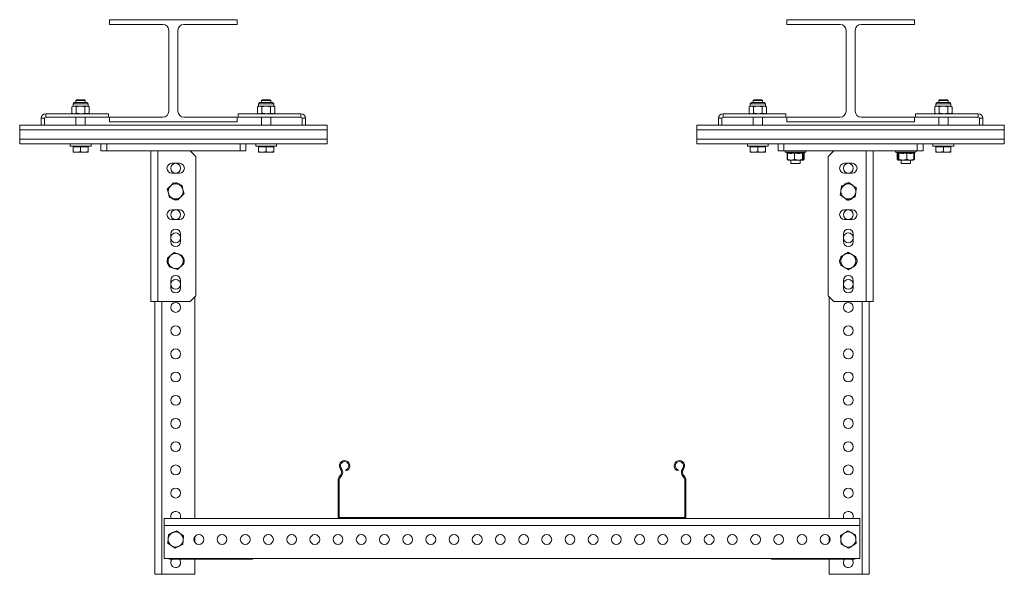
# Model space of a CAD drawing. Header units: millimetres. Extents: x -736 to 697, y -1539 to -44.
# Tile 6 of 7: x -736 to 113, y -522 to -44. Entities that reach past the tile are written whole.
import ezdxf

# ---------------------------------------------------------------- set-up
doc = ezdxf.new("R2010")
doc.units = ezdxf.units.MM

msp = doc.modelspace()

# ---------------------------------------------------------------- linework, layer by layer
at = {"color": 7, "linetype": 'Continuous', "lineweight": 15}
for p, q in [((-548.47, -43.65), (-658.47, -43.65)), ((-658.47, -43.65), (-658.47, -47.65)), ((-658.47, -47.65), (-612.47, -47.65)), ((-594.47, -47.65), (-548.47, -47.65)), ((-548.47, -47.65), (-548.47, -43.65)), ((-74.47, -43.65), (-74.47, -47.65)), ((35.53, -43.65), (-74.47, -43.65)), ((-74.47, -47.65), (-28.47, -47.65)), ((-10.47, -47.65), (35.53, -47.65)), ((35.53, -47.65), (35.53, -43.65)), ((-607.47, -52.65), (-607.47, -122.65)), ((-599.47, -122.65), (-599.47, -52.65)), ((-23.47, -52.65), (-23.47, -122.65)), ((-15.47, -122.65), (-15.47, -52.65)), ((-689.97, -118.21), (-690.97, -118.79)), ((-690.97, -124.06), (-690.97, -118.79)), ((-689.97, -116.17), (-689.97, -118.21)), ((-689.97, -118.21), (-689.1, -118.21)), ((-689.1, -118.21), (-683.47, -118.21)), ((-687.22, -118.79), (-689.1, -118.21)), ((-688.95, -115.15), (-677.99, -115.15)), ((-686.78, -112.65), (-687.47, -113.34)), ((-687.47, -113.34), (-687.47, -115.15)), ((-679.47, -113.34), (-687.47, -113.34)), ((-687.22, -124.06), (-687.22, -118.79)), ((-680.16, -112.65), (-686.78, -112.65)), ((-679.72, -118.79), (-683.47, -118.21)), ((-683.47, -118.21), (-677.84, -118.21)), ((-679.47, -113.34), (-680.16, -112.65)), ((-679.72, -124.06), (-679.72, -118.79)), ((-679.47, -115.15), (-679.47, -113.34)), ((-677.84, -118.21), (-676.97, -118.21)), ((-676.97, -118.21), (-676.97, -116.17)), ((-675.96, -118.79), (-676.97, -118.21)), ((-675.96, -124.06), (-675.96, -118.79)), ((-529.97, -118.21), (-530.97, -118.79)), ((-530.97, -124.06), (-530.97, -118.79)), ((-529.97, -116.17), (-529.97, -118.21)), ((-529.97, -118.21), (-529.1, -118.21)), ((-529.1, -118.21), (-523.47, -118.21)), ((-527.22, -118.79), (-529.1, -118.21)), ((-528.95, -115.15), (-517.99, -115.15)), ((-526.78, -112.65), (-527.47, -113.34)), ((-527.47, -113.34), (-527.47, -115.15)), ((-519.47, -113.34), (-527.47, -113.34)), ((-527.22, -124.06), (-527.22, -118.79)), ((-520.16, -112.65), (-526.78, -112.65)), ((-519.72, -118.79), (-523.47, -118.21)), ((-523.47, -118.21), (-517.84, -118.21)), ((-519.47, -113.34), (-520.16, -112.65)), ((-519.72, -124.06), (-519.72, -118.79)), ((-519.47, -115.15), (-519.47, -113.34)), ((-517.84, -118.21), (-516.97, -118.21)), ((-516.97, -118.21), (-516.97, -116.17)), ((-515.96, -118.79), (-516.97, -118.21)), ((-515.96, -124.06), (-515.96, -118.79)), ((-105.97, -118.21), (-106.97, -118.79)), ((-106.97, -124.06), (-106.97, -118.79)), ((-105.97, -116.17), (-105.97, -118.21)), ((-105.97, -118.21), (-105.1, -118.21)), ((-105.1, -118.21), (-99.47, -118.21)), ((-103.22, -118.79), (-105.1, -118.21)), ((-104.95, -115.15), (-93.99, -115.15)), ((-102.78, -112.65), (-103.47, -113.34)), ((-103.47, -113.34), (-103.47, -115.15)), ((-95.47, -113.34), (-103.47, -113.34)), ((-103.22, -124.06), (-103.22, -118.79)), ((-96.16, -112.65), (-102.78, -112.65)), ((-95.72, -118.79), (-99.47, -118.21)), ((-99.47, -118.21), (-93.84, -118.21)), ((-95.47, -113.34), (-96.16, -112.65)), ((-95.72, -124.06), (-95.72, -118.79)), ((-95.47, -115.15), (-95.47, -113.34)), ((-93.84, -118.21), (-92.97, -118.21)), ((-92.97, -118.21), (-92.97, -116.17)), ((-91.96, -118.79), (-92.97, -118.21)), ((-91.96, -124.06), (-91.96, -118.79)), ((54.03, -118.21), (53.03, -118.79)), ((53.03, -124.06), (53.03, -118.79)), ((54.03, -116.17), (54.03, -118.21)), ((54.03, -118.21), (54.9, -118.21)), ((54.9, -118.21), (60.53, -118.21)), ((56.78, -118.79), (54.9, -118.21)), ((55.05, -115.15), (66.01, -115.15)), ((57.22, -112.65), (56.53, -113.34)), ((56.53, -113.34), (56.53, -115.15)), ((64.53, -113.34), (56.53, -113.34)), ((56.78, -124.06), (56.78, -118.79)), ((63.84, -112.65), (57.22, -112.65)), ((64.28, -118.79), (60.53, -118.21)), ((60.53, -118.21), (66.16, -118.21)), ((64.53, -113.34), (63.84, -112.65)), ((64.28, -124.06), (64.28, -118.79)), ((64.53, -115.15), (64.53, -113.34)), ((66.16, -118.21), (67.03, -118.21)), ((67.03, -118.21), (67.03, -116.17)), ((68.04, -118.79), (67.03, -118.21)), ((68.04, -124.06), (68.04, -118.79)), ((-713.47, -124.65), (-659.47, -124.65)), ((-690.97, -124.06), (-689.97, -124.65)), ((-687.22, -124.06), (-689.1, -124.65)), ((-679.72, -124.06), (-683.47, -124.65)), ((-676.97, -124.65), (-675.96, -124.06)), ((-659.47, -127.65), (-659.47, -124.65)), ((-493.47, -124.65), (-547.47, -124.65)), ((-547.47, -127.65), (-547.47, -124.65)), ((-530.97, -124.06), (-529.97, -124.65)), ((-527.22, -124.06), (-529.1, -124.65)), ((-519.72, -124.06), (-523.47, -124.65)), ((-516.97, -124.65), (-515.96, -124.06)), ((-129.47, -124.65), (-75.47, -124.65)), ((-106.97, -124.06), (-105.97, -124.65)), ((-103.22, -124.06), (-105.1, -124.65)), ((-95.72, -124.06), (-99.47, -124.65)), ((-92.97, -124.65), (-91.96, -124.06)), ((-75.47, -127.65), (-75.47, -124.65)), ((36.53, -127.65), (36.53, -124.65)), ((90.53, -124.65), (36.53, -124.65)), ((53.03, -124.06), (54.03, -124.65)), ((56.78, -124.06), (54.9, -124.65)), ((64.28, -124.06), (60.53, -124.65)), ((67.03, -124.65), (68.04, -124.06)), ((-735.97, -138.65), (-735.97, -134.65)), ((-735.97, -134.65), (-717.47, -134.65)), ((-717.47, -134.65), (-717.47, -128.65)), ((-714.47, -134.65), (-717.47, -134.65)), ((-714.47, -134.65), (-714.47, -128.65)), ((-714.47, -134.65), (-492.47, -134.65)), ((-713.47, -127.65), (-659.47, -127.65)), ((-687.47, -127.65), (-687.47, -134.65)), ((-679.47, -134.65), (-679.47, -127.65)), ((-612.47, -127.65), (-658.47, -127.65)), ((-658.47, -127.65), (-658.47, -131.65)), ((-658.47, -131.65), (-548.47, -131.65)), ((-548.47, -127.65), (-594.47, -127.65)), ((-548.47, -131.65), (-548.47, -127.65)), ((-493.47, -127.65), (-547.47, -127.65)), ((-527.47, -127.65), (-527.47, -134.65)), ((-519.47, -134.65), (-519.47, -127.65)), ((-492.47, -134.65), (-492.47, -128.65)), ((-492.47, -134.65), (-489.47, -134.65)), ((-489.47, -134.65), (-489.47, -128.65)), ((-489.47, -134.65), (-470.97, -134.65)), ((-470.97, -138.65), (-470.97, -134.65)), ((-151.97, -138.65), (-151.97, -134.65)), ((-151.97, -134.65), (-133.47, -134.65)), ((-133.47, -134.65), (-133.47, -128.65)), ((-130.47, -134.65), (-133.47, -134.65)), ((-130.47, -134.65), (-130.47, -128.65)), ((-130.47, -134.65), (91.53, -134.65)), ((-129.47, -127.65), (-75.47, -127.65)), ((-103.47, -127.65), (-103.47, -134.65)), ((-95.47, -134.65), (-95.47, -127.65)), ((-28.47, -127.65), (-74.47, -127.65)), ((-74.47, -127.65), (-74.47, -131.65)), ((-74.47, -131.65), (35.53, -131.65)), ((35.53, -127.65), (-10.47, -127.65)), ((35.53, -131.65), (35.53, -127.65)), ((90.53, -127.65), (36.53, -127.65)), ((56.53, -127.65), (56.53, -134.65)), ((64.53, -134.65), (64.53, -127.65)), ((91.53, -134.65), (91.53, -128.65)), ((91.53, -134.65), (94.53, -134.65)), ((94.53, -134.65), (94.53, -128.65)), ((94.53, -134.65), (113.03, -134.65)), ((113.03, -138.65), (113.03, -134.65)), ((-735.97, -146.65), (-735.97, -138.65)), ((-470.97, -146.65), (-470.97, -138.65)), ((-151.97, -146.65), (-151.97, -138.65)), ((113.03, -146.65), (113.03, -138.65)), ((-735.97, -150.65), (-735.97, -146.65)), ((-735.97, -150.65), (-470.97, -150.65)), ((-692.47, -150.65), (-692.47, -152.65)), ((-674.47, -152.65), (-692.47, -152.65)), ((-689.97, -152.65), (-689.97, -153.25)), ((-676.97, -153.25), (-676.97, -152.65)), ((-674.47, -152.65), (-674.47, -150.65)), ((-665.97, -156.65), (-665.97, -150.65)), ((-660.97, -150.65), (-660.97, -156.65)), ((-545.97, -156.65), (-545.97, -150.65)), ((-540.97, -150.65), (-540.97, -156.65)), ((-532.47, -150.65), (-532.47, -152.65)), ((-514.47, -152.65), (-532.47, -152.65)), ((-529.97, -152.65), (-529.97, -153.25)), ((-516.97, -153.25), (-516.97, -152.65)), ((-514.47, -152.65), (-514.47, -150.65)), ((-470.97, -150.65), (-470.97, -146.65)), ((-151.97, -150.65), (-151.97, -146.65)), ((-151.97, -150.65), (113.03, -150.65)), ((-108.47, -150.65), (-108.47, -152.65)), ((-90.47, -152.65), (-108.47, -152.65)), ((-105.97, -152.65), (-105.97, -153.25)), ((-92.97, -153.25), (-92.97, -152.65)), ((-90.47, -152.65), (-90.47, -150.65)), ((-81.97, -156.65), (-81.97, -150.65)), ((-76.97, -150.65), (-76.97, -156.65)), ((38.03, -156.65), (38.03, -150.65)), ((43.03, -150.65), (43.03, -156.65)), ((51.53, -150.65), (51.53, -152.65)), ((69.53, -152.65), (51.53, -152.65)), ((54.03, -152.65), (54.03, -153.25)), ((67.03, -153.25), (67.03, -152.65)), ((69.53, -152.65), (69.53, -150.65)), ((113.03, -150.65), (113.03, -146.65)), ((-689.97, -153.25), (-689.97, -157.36)), ((-689.97, -153.25), (-686.72, -153.25)), ((-689.97, -157.95), (-686.72, -157.95)), ((-686.72, -153.25), (-683.47, -153.25)), ((-683.47, -157.36), (-686.72, -157.95)), ((-686.72, -157.95), (-680.22, -157.95)), ((-683.47, -153.25), (-683.47, -157.36)), ((-683.47, -153.25), (-680.22, -153.25)), ((-680.22, -153.25), (-676.97, -153.25)), ((-676.97, -157.36), (-680.22, -157.95)), ((-680.22, -157.95), (-676.97, -157.95)), ((-676.97, -153.25), (-676.97, -157.36)), ((-660.97, -156.65), (-665.97, -156.65)), ((-660.97, -156.65), (-545.97, -156.65)), ((-622.97, -156.65), (-622.97, -286.65)), ((-583.97, -161.65), (-588.97, -156.65)), ((-540.97, -156.65), (-545.97, -156.65)), ((-529.97, -153.25), (-529.97, -157.36)), ((-529.97, -153.25), (-526.72, -153.25)), ((-529.97, -157.95), (-526.72, -157.95)), ((-526.72, -153.25), (-523.47, -153.25)), ((-523.47, -157.36), (-526.72, -157.95)), ((-526.72, -157.95), (-520.22, -157.95)), ((-523.47, -153.25), (-523.47, -157.36)), ((-523.47, -153.25), (-520.22, -153.25)), ((-520.22, -153.25), (-516.97, -153.25)), ((-516.97, -157.36), (-520.22, -157.95)), ((-520.22, -157.95), (-516.97, -157.95)), ((-516.97, -153.25), (-516.97, -157.36)), ((-105.97, -153.25), (-105.97, -157.36)), ((-105.97, -153.25), (-102.72, -153.25)), ((-105.97, -157.95), (-102.72, -157.95)), ((-102.72, -153.25), (-99.47, -153.25)), ((-99.47, -157.36), (-102.72, -157.95)), ((-102.72, -157.95), (-96.22, -157.95)), ((-99.47, -153.25), (-99.47, -157.36)), ((-99.47, -153.25), (-96.22, -153.25)), ((-96.22, -153.25), (-92.97, -153.25)), ((-92.97, -157.36), (-96.22, -157.95)), ((-96.22, -157.95), (-92.97, -157.95)), ((-92.97, -153.25), (-92.97, -157.36)), ((-76.97, -156.65), (-81.97, -156.65)), ((-76.97, -156.65), (38.03, -156.65)), ((-75.51, -157.85), (-73.89, -158.44)), ((-74.34, -158.58), (-74.34, -163.85)), ((-73.86, -158.58), (-73.86, -163.85)), ((-67.84, -158.58), (-67.84, -163.85)), ((-60.95, -158.58), (-60.95, -163.85)), ((-60.1, -158.46), (-58.43, -157.85)), ((-60.08, -158.58), (-60.05, -158.44)), ((-60.08, -158.58), (-60.08, -163.85)), ((-59.6, -158.58), (-59.6, -163.85)), ((-33.97, -156.65), (-38.97, -161.65)), ((0.03, -156.65), (0.03, -286.65)), ((19.49, -157.85), (21.13, -158.44)), ((20.53, -158.58), (20.53, -163.85)), ((21.1, -158.43), (21.13, -158.58)), ((21.13, -158.58), (21.13, -163.85)), ((22.03, -158.58), (22.03, -163.85)), ((28.93, -158.58), (28.93, -163.85)), ((34.93, -158.44), (36.57, -157.85)), ((34.93, -158.58), (34.93, -163.85)), ((35.54, -158.58), (35.54, -163.85)), ((43.03, -156.65), (38.03, -156.65)), ((54.03, -153.25), (54.03, -157.36)), ((54.03, -153.25), (57.28, -153.25)), ((54.03, -157.95), (57.28, -157.95)), ((57.28, -153.25), (60.53, -153.25)), ((60.53, -157.36), (57.28, -157.95)), ((57.28, -157.95), (63.78, -157.95)), ((60.53, -153.25), (60.53, -157.36)), ((60.53, -153.25), (63.78, -153.25)), ((63.78, -153.25), (67.03, -153.25)), ((67.03, -157.36), (63.78, -157.95)), ((63.78, -157.95), (67.03, -157.95)), ((67.03, -153.25), (67.03, -157.36)), ((-604.72, -167.4), (-598.22, -167.4)), ((-583.97, -161.65), (-583.97, -281.65)), ((-74.34, -163.85), (-73.77, -164.13)), ((-73.89, -164.31), (-73.47, -164.65)), ((-70.85, -164.65), (-73.47, -164.65)), ((-70.97, -164.65), (-70.97, -167.65)), ((-70.97, -167.65), (-70.64, -167.65)), ((-64.4, -164.65), (-70.85, -164.65)), ((-70.64, -167.65), (-62.97, -167.65)), ((-64.4, -164.65), (-60.51, -164.65)), ((-62.97, -167.65), (-62.97, -164.65)), ((-60.47, -164.65), (-60.05, -164.31)), ((-38.97, -161.65), (-38.97, -281.65)), ((-18.22, -167.4), (-24.72, -167.4)), ((20.53, -163.85), (21.53, -164.65)), ((20.53, -163.85), (21.32, -164.36)), ((21.58, -164.65), (25.48, -164.65)), ((24.03, -164.65), (24.03, -167.65)), ((24.03, -167.65), (24.83, -167.65)), ((24.83, -167.65), (32.03, -167.65)), ((31.93, -164.65), (25.48, -164.65)), ((31.93, -164.65), (34.53, -164.65)), ((32.03, -167.65), (32.03, -164.65)), ((34.53, -164.65), (35.54, -163.85)), ((-598.22, -175.9), (-604.72, -175.9)), ((-24.72, -175.9), (-18.22, -175.9)), ((-596.11, -186.39), (-599.73, -185.38)), ((-14.53, -188.78), (-17.51, -186.49)), ((-608.7, -189.64), (-607.76, -193.27)), ((-594.24, -193.65), (-595.18, -190.02)), ((-28.41, -194.51), (-25.43, -196.8)), ((-27.42, -187.07), (-27.91, -190.79)), ((-15.52, -196.22), (-15.02, -192.5)), ((-606.82, -196.9), (-603.21, -197.91)), ((-604.72, -207.4), (-598.22, -207.4)), ((-18.22, -207.4), (-24.72, -207.4)), ((-598.22, -215.9), (-604.72, -215.9)), ((-24.72, -215.9), (-18.22, -215.9)), ((-605.72, -234.9), (-605.72, -228.4)), ((-597.22, -228.4), (-597.22, -234.9)), ((-25.72, -228.4), (-25.72, -234.9)), ((-17.22, -234.9), (-17.22, -228.4)), ((-595.78, -246.75), (-599.32, -245.51)), ((-15.07, -247.72), (-18.37, -245.93)), ((-608.55, -249.16), (-607.86, -252.85)), ((-594.39, -254.13), (-595.08, -250.44)), ((-28.07, -248.07), (-27.97, -251.82)), ((-14.87, -255.22), (-14.97, -251.47)), ((-607.16, -256.54), (-603.62, -257.78)), ((-27.86, -255.57), (-24.56, -257.36)), ((-605.72, -274.9), (-605.72, -268.4)), ((-597.22, -268.4), (-597.22, -274.9)), ((-25.72, -268.4), (-25.72, -274.9)), ((-17.22, -274.9), (-17.22, -268.4)), ((-622.97, -286.65), (-616.97, -286.65)), ((-619.47, -286.65), (-619.47, -521.65)), ((-616.97, -286.65), (-588.97, -286.65)), ((-588.97, -286.65), (-583.97, -281.65)), ((-584.97, -282.65), (-584.97, -473.65)), ((-38.97, -281.65), (-33.97, -286.65)), ((-37.97, -282.65), (-37.97, -473.65)), ((-33.97, -286.65), (-5.97, -286.65)), ((-5.97, -286.65), (0.03, -286.65)), ((-3.47, -286.65), (-3.47, -521.65)), ((-454.62, -432.59), (-454.85, -431.72)), ((-168.09, -431.72), (-168.32, -432.59)), ((-461.47, -440.91), (-461.47, -471.75)), ((-460.57, -440.91), (-460.57, -471.75)), ((-459.47, -436.41), (-459.82, -436.77)), ((-458.82, -437.03), (-459.17, -437.39)), ((-163.77, -437.39), (-164.12, -437.03)), ((-163.12, -436.77), (-163.46, -436.41)), ((-162.37, -471.75), (-162.37, -440.91)), ((-161.47, -471.75), (-161.47, -440.91)), ((-611.47, -473.65), (-459.57, -473.65)), ((-611.47, -479.65), (-611.47, -473.65)), ((-459.57, -472.75), (-163.37, -472.75)), ((-459.57, -473.65), (-163.37, -473.65)), ((-163.37, -473.65), (-11.47, -473.65)), ((-11.47, -479.65), (-11.47, -473.65)), ((-611.47, -508.15), (-611.47, -479.65)), ((-11.47, -508.15), (-11.47, -479.65)), ((-607.58, -487.28), (-607.94, -491.02)), ((-594.64, -488.54), (-597.69, -486.36)), ((-595.36, -496.01), (-595, -492.27)), ((-584.97, -489.23), (-584.97, -494.06)), ((-37.97, -489.23), (-37.97, -494.06)), ((-28.19, -488.31), (-27.96, -492.05)), ((-15.22, -487.49), (-18.58, -485.82)), ((-14.75, -494.98), (-14.98, -491.24)), ((-608.3, -494.75), (-605.25, -496.93)), ((-27.72, -495.8), (-24.36, -497.47)), ((-611.47, -508.15), (-11.47, -508.15)), ((-605.47, -508.65), (-536.47, -508.65)), ((-584.97, -508.65), (-584.97, -521.65)), ((-17.47, -508.65), (-86.47, -508.65)), ((-37.97, -508.65), (-37.97, -521.65)), ((-619.47, -521.65), (-613.47, -521.65)), ((-613.47, -521.65), (-584.97, -521.65)), ((-37.97, -521.65), (-9.47, -521.65)), ((-9.47, -521.65), (-3.47, -521.65))]:
    msp.add_line(p, q, dxfattribs=at)
at = {"color": 7, "linetype": 'Continuous', "lineweight": 0}
for p, q in [((-689.97, -116.17), (-676.97, -116.17)), ((-529.97, -116.17), (-516.97, -116.17)), ((-105.97, -116.17), (-92.97, -116.17)), ((54.03, -116.17), (67.03, -116.17)), ((-713.47, -124.65), (-713.47, -127.65)), ((-493.47, -127.65), (-493.47, -124.65)), ((-129.47, -124.65), (-129.47, -127.65)), ((90.53, -127.65), (90.53, -124.65)), ((-714.47, -128.65), (-717.47, -128.65)), ((-489.47, -128.65), (-492.47, -128.65)), ((-130.47, -128.65), (-133.47, -128.65)), ((94.53, -128.65), (91.53, -128.65)), ((-735.97, -138.65), (-470.97, -138.65)), ((-151.97, -138.65), (113.03, -138.65)), ((-735.97, -146.65), (-470.97, -146.65)), ((-151.97, -146.65), (113.03, -146.65)), ((-616.97, -156.65), (-616.97, -286.65)), ((-63.59, -157.85), (-75.51, -157.85)), ((-73.86, -158.65), (-74.34, -158.58)), ((-73.91, -158.39), (-74.22, -158.08)), ((-58.43, -157.85), (-63.59, -157.85)), ((-59.6, -158.58), (-60.08, -158.72)), ((-5.97, -156.65), (-5.97, -286.65)), ((33.16, -157.85), (19.49, -157.85)), ((21.13, -158.69), (20.53, -158.58)), ((36.57, -157.85), (33.16, -157.85)), ((35.54, -158.58), (34.93, -158.69)), ((-613.47, -286.65), (-613.47, -521.65)), ((-9.47, -286.65), (-9.47, -521.65)), ((-459.3, -431.1), (-458.6, -430.53)), ((-163.64, -431.1), (-164.33, -430.53)), ((-460.57, -440.91), (-461.47, -440.91)), ((-459.82, -436.77), (-459.17, -437.39)), ((-458.82, -437.03), (-459.47, -436.41)), ((-163.46, -436.41), (-164.12, -437.03)), ((-163.77, -437.39), (-163.12, -436.77)), ((-161.47, -440.91), (-162.37, -440.91)), ((-461.47, -471.75), (-460.57, -471.75)), ((-459.57, -472.75), (-459.57, -473.65)), ((-163.37, -473.65), (-163.37, -472.75)), ((-162.37, -471.75), (-161.47, -471.75)), ((-611.47, -479.65), (-11.47, -479.65)), ((-605.47, -508.15), (-605.47, -508.65)), ((-536.47, -508.65), (-536.47, -508.15)), ((-86.47, -508.15), (-86.47, -508.65)), ((-17.47, -508.65), (-17.47, -508.15))]:
    msp.add_line(p, q, dxfattribs=at)
at = {"color": 7, "linetype": 'Continuous', "lineweight": 15, "flags": 128}
for points in [[(-597.72, -473.65), (-597.41, -472.9), (-597.22, -471.65)], [(-25.22, -473.65), (-25.53, -472.9), (-25.72, -471.65)]]:
    msp.add_lwpolyline(points, dxfattribs=at)
at = {"color": 7, "linetype": 'Continuous', "lineweight": 15}
for centre in [(-601.47, -171.65), (-21.47, -171.65), (-601.47, -211.65), (-21.47, -211.65), (-601.47, -231.65), (-21.47, -231.65), (-601.47, -271.65), (-21.47, -271.65), (-601.47, -291.65), (-21.47, -291.65), (-601.47, -311.65), (-21.47, -311.65), (-601.47, -331.65), (-21.47, -331.65), (-601.47, -351.65), (-21.47, -351.65), (-601.47, -371.65), (-21.47, -371.65), (-601.47, -391.65), (-21.47, -391.65), (-601.47, -411.65), (-21.47, -411.65), (-601.47, -431.65), (-21.47, -431.65), (-601.47, -451.65), (-21.47, -451.65), (-581.47, -491.65), (-561.47, -491.65), (-541.47, -491.65), (-521.47, -491.65), (-501.47, -491.65), (-481.47, -491.65), (-461.47, -491.65), (-441.47, -491.65), (-421.47, -491.65), (-401.47, -491.65), (-381.47, -491.65), (-361.47, -491.65), (-341.47, -491.65), (-321.47, -491.65), (-301.47, -491.65), (-281.47, -491.65), (-261.47, -491.65), (-241.47, -491.65), (-221.47, -491.65), (-201.47, -491.65), (-181.47, -491.65), (-161.47, -491.65), (-141.47, -491.65), (-121.47, -491.65), (-101.47, -491.65), (-81.47, -491.65), (-61.47, -491.65), (-41.47, -491.65)]:
    msp.add_circle(centre, 4.25, dxfattribs=at)
for centre, radius, start, end in [((-612.47, -52.65), 5, 0, 90), ((-594.47, -52.65), 5, 90, 180), ((-28.47, -52.65), 5, 0, 90), ((-10.47, -52.65), 5, 90, 180), ((-688.95, -116.17), 1.02, 90, 180), ((-677.99, -116.17), 1.02, 0, 90), ((-528.95, -116.17), 1.02, 90, 180), ((-517.99, -116.17), 1.02, 0, 90), ((-104.95, -116.17), 1.02, 90, 180), ((-93.99, -116.17), 1.02, 0, 90), ((55.05, -116.17), 1.02, 90, 180), ((66.01, -116.17), 1.02, 0, 90), ((-713.47, -128.65), 4, 90, 180), ((-612.47, -122.65), 5, 270, 0), ((-594.47, -122.65), 5, 180, 270), ((-493.47, -128.65), 4, 0, 90), ((-129.47, -128.65), 4, 90, 180), ((-28.47, -122.65), 5, 270, 0), ((-10.47, -122.65), 5, 180, 270), ((90.53, -128.65), 4, 0, 90), ((-713.47, -128.65), 1, 90, 180), ((-493.47, -128.65), 1, 0, 90), ((-129.47, -128.65), 1, 90, 180), ((90.53, -128.65), 1, 0, 90), ((-75.3, -157.26), 0.619, 90, 250), ((-58.64, -157.26), 0.619, 290, 90), ((19.7, -157.26), 0.619, 90, 250), ((36.36, -157.26), 0.619, 290, 90), ((-604.72, -171.65), 4.25, 90, 270), ((-598.22, -171.65), 4.25, 270, 90), ((-24.72, -171.65), 4.25, 90, 270), ((-18.22, -171.65), 4.25, 270, 90), ((-601.47, -191.65), 6.5, 74.487, 134.487), ((-601.47, -188.4), 4.25, 37.80399, 111.88962), ((-601.47, -191.65), 6.5, 14.487, 74.487), ((-21.47, -191.65), 6.5, 112.44828, 172.44828), ((-21.47, -188.4), 4.25, 79.53118, 145.59253), ((-21.47, -191.65), 6.5, 52.44828, 112.44828), ((-21.47, -191.65), 6.5, 352.44828, 52.44828), ((-601.47, -191.65), 6.5, 134.487, 194.487), ((-601.47, -191.65), 6.5, 194.487, 254.487), ((-601.47, -191.65), 6.5, 314.487, 14.487), ((-21.47, -191.65), 6.5, 172.44828, 232.44828), ((-21.47, -191.65), 6.5, 292.44828, 352.44828), ((-601.47, -194.9), 4.25, 217.80399, 291.88962), ((-601.47, -191.65), 6.5, 254.487, 314.487), ((-21.47, -191.65), 6.5, 232.44828, 292.44828), ((-21.47, -194.9), 4.25, 259.53118, 325.59253), ((-604.72, -211.65), 4.25, 90, 270), ((-598.22, -211.65), 4.25, 270, 90), ((-24.72, -211.65), 4.25, 90, 270), ((-18.22, -211.65), 4.25, 270, 90), ((-601.47, -228.4), 4.25, 0, 180), ((-21.47, -228.4), 4.25, 0, 180), ((-601.47, -234.9), 4.25, 180, 0), ((-21.47, -234.9), 4.25, 180, 0), ((-601.47, -251.65), 6.5, 70.69409, 130.69409), ((-601.47, -251.65), 6.5, 10.69409, 70.69409), ((-21.47, -251.65), 6.5, 121.57118, 181.57118), ((-21.47, -251.65), 6.5, 61.57118, 121.57118), ((-21.47, -251.65), 6.5, 1.57118, 61.57118), ((-604.72, -251.65), 4.25, 152.34716, 228.74126), ((-601.47, -251.65), 6.5, 130.69409, 190.69409), ((-601.47, -251.65), 6.5, 190.69409, 250.69409), ((-601.47, -251.65), 6.5, 310.69409, 10.69409), ((-598.22, -251.65), 4.25, 332.34716, 48.74126), ((-24.72, -251.65), 4.25, 142.69512, 220.39665), ((-21.47, -251.65), 6.5, 181.57118, 241.57118), ((-21.47, -251.65), 6.5, 301.57118, 1.57118), ((-18.22, -251.65), 4.25, 322.69512, 40.39665), ((-601.47, -251.65), 6.5, 250.69409, 310.69409), ((-21.47, -251.65), 6.5, 241.57118, 301.57118), ((-601.47, -268.4), 4.25, 0, 180), ((-21.47, -268.4), 4.25, 0, 180), ((-601.47, -274.9), 4.25, 180, 0), ((-21.47, -274.9), 4.25, 180, 0), ((-455.79, -428.2), 4.55, 285, 219.68246), ((-167.14, -428.2), 4.55, 320.31754, 255), ((-462.37, -433.65), 4, 316.4642, 39.68246), ((-455.79, -428.2), 3.65, 285, 219.68246), ((-462.37, -433.65), 4.9, 316.4642, 39.68246), ((-167.14, -428.2), 3.65, 320.31754, 255), ((-160.56, -433.65), 4.9, 140.31754, 223.5358), ((-160.56, -433.65), 4, 140.31754, 223.5358), ((-455.47, -440.91), 6, 136.4642, 180), ((-455.47, -440.91), 5.1, 136.4642, 180), ((-167.47, -440.91), 5.1, 0, 43.5358), ((-167.47, -440.91), 6, 0, 43.5358), ((-601.47, -471.65), 4.25, 0, 208.07249), ((-459.57, -471.75), 1.9, 180, 270), ((-459.57, -471.75), 1, 180, 270), ((-163.37, -471.75), 1, 270, 0), ((-163.37, -471.75), 1.9, 270, 0), ((-21.47, -471.65), 4.25, 331.92751, 180), ((-601.47, -491.65), 6.5, 174.45581, 234.45581), ((-601.47, -491.65), 6.5, 114.45581, 174.45581), ((-601.47, -491.65), 6.5, 54.45581, 114.45581), ((-601.47, -491.65), 6.5, 294.45581, 354.45581), ((-601.47, -491.65), 6.5, 354.45581, 54.45581), ((-21.47, -491.65), 6.5, 123.57871, 183.57871), ((-21.47, -491.65), 6.5, 183.57871, 243.57871), ((-21.47, -491.65), 6.5, 63.57871, 123.57871), ((-21.47, -491.65), 6.5, 3.57871, 63.57871), ((-21.47, -491.65), 6.5, 303.57871, 3.57871), ((-601.47, -491.65), 6.5, 234.45581, 294.45581), ((-21.47, -491.65), 6.5, 243.57871, 303.57871), ((-605.47, -502.65), 6, 246.44354, 270), ((-601.47, -511.65), 4.25, 135.09913, 0), ((-601.47, -511.65), 4.25, 0, 44.90087), ((-536.47, -502.65), 6, 270, 293.55646), ((-86.47, -502.65), 6, 246.44354, 270), ((-21.47, -511.65), 4.25, 135.09913, 180), ((-21.47, -511.65), 4.25, 180, 44.90087), ((-17.47, -502.65), 6, 270, 293.55646)]:
    msp.add_arc(centre, radius, start, end, dxfattribs=at)
for points, knots in [([(-689.1, -118.21), (-689.14, -118.21), (-689.78, -118.21), (-690.4, -118.51), (-690.97, -118.79)], [0, 0, 0, 0, 0.070215, 1, 1, 1, 1]), ([(-683.47, -118.21), (-683.56, -118.21), (-684.82, -118.21), (-686.07, -118.51), (-687.22, -118.79)], [0, 0, 0, 0, 0.0702148, 1, 1, 1, 1]), ([(-677.84, -118.21), (-678.01, -118.21), (-678.65, -118.25), (-679.26, -118.56), (-679.72, -118.79)], [0, 0, 0, 0, 0.268634, 1, 1, 1, 1]), ([(-675.96, -118.79), (-676.12, -118.7), (-676.73, -118.36), (-677.37, -118.27), (-677.84, -118.21)], [0, 0, 0, 0, 0.2575513, 1, 1, 1, 1]), ([(-529.1, -118.21), (-529.14, -118.21), (-529.78, -118.21), (-530.4, -118.51), (-530.97, -118.79)], [0, 0, 0, 0, 0.070215, 1, 1, 1, 1]), ([(-523.47, -118.21), (-523.56, -118.21), (-524.82, -118.21), (-526.07, -118.51), (-527.22, -118.79)], [0, 0, 0, 0, 0.0702148, 1, 1, 1, 1]), ([(-517.84, -118.21), (-518.01, -118.21), (-518.65, -118.25), (-519.26, -118.56), (-519.72, -118.79)], [0, 0, 0, 0, 0.268634, 1, 1, 1, 1]), ([(-515.96, -118.79), (-516.12, -118.7), (-516.73, -118.36), (-517.37, -118.27), (-517.84, -118.21)], [0, 0, 0, 0, 0.2575513, 1, 1, 1, 1]), ([(-105.1, -118.21), (-105.14, -118.21), (-105.78, -118.21), (-106.4, -118.51), (-106.97, -118.79)], [0, 0, 0, 0, 0.070215, 1, 1, 1, 1]), ([(-99.47, -118.21), (-99.56, -118.21), (-100.82, -118.21), (-102.07, -118.51), (-103.22, -118.79)], [0, 0, 0, 0, 0.0702148, 1, 1, 1, 1]), ([(-93.84, -118.21), (-94.01, -118.21), (-94.65, -118.25), (-95.26, -118.56), (-95.72, -118.79)], [0, 0, 0, 0, 0.268634, 1, 1, 1, 1]), ([(-91.96, -118.79), (-92.12, -118.7), (-92.73, -118.36), (-93.37, -118.27), (-93.84, -118.21)], [0, 0, 0, 0, 0.257551, 1, 1, 1, 1]), ([(54.9, -118.21), (54.86, -118.21), (54.22, -118.21), (53.6, -118.51), (53.03, -118.79)], [0, 0, 0, 0, 0.070215, 1, 1, 1, 1]), ([(60.53, -118.21), (60.44, -118.21), (59.18, -118.21), (57.93, -118.51), (56.78, -118.79)], [0, 0, 0, 0, 0.070215, 1, 1, 1, 1]), ([(66.16, -118.21), (65.99, -118.21), (65.35, -118.25), (64.74, -118.56), (64.28, -118.79)], [0, 0, 0, 0, 0.268634, 1, 1, 1, 1]), ([(68.04, -118.79), (67.88, -118.7), (67.27, -118.36), (66.63, -118.27), (66.16, -118.21)], [0, 0, 0, 0, 0.257551, 1, 1, 1, 1]), ([(-689.1, -124.65), (-689.14, -124.64), (-689.78, -124.64), (-690.4, -124.34), (-690.97, -124.06)], [0, 0, 0, 0, 0.070215, 1, 1, 1, 1]), ([(-683.47, -124.65), (-683.56, -124.64), (-684.82, -124.64), (-686.07, -124.34), (-687.22, -124.06)], [0, 0, 0, 0, 0.0702148, 1, 1, 1, 1]), ([(-677.84, -124.65), (-678.01, -124.64), (-678.65, -124.6), (-679.26, -124.29), (-679.72, -124.06)], [0, 0, 0, 0, 0.2686336, 1, 1, 1, 1]), ([(-675.96, -124.06), (-676.12, -124.15), (-676.73, -124.49), (-677.37, -124.58), (-677.84, -124.65)], [0, 0, 0, 0, 0.257551, 1, 1, 1, 1]), ([(-529.1, -124.65), (-529.14, -124.64), (-529.78, -124.64), (-530.4, -124.34), (-530.97, -124.06)], [0, 0, 0, 0, 0.070215, 1, 1, 1, 1]), ([(-523.47, -124.65), (-523.56, -124.64), (-524.82, -124.64), (-526.07, -124.34), (-527.22, -124.06)], [0, 0, 0, 0, 0.0702148, 1, 1, 1, 1]), ([(-517.84, -124.65), (-518.01, -124.64), (-518.65, -124.6), (-519.26, -124.29), (-519.72, -124.06)], [0, 0, 0, 0, 0.2686336, 1, 1, 1, 1]), ([(-515.96, -124.06), (-516.12, -124.15), (-516.73, -124.49), (-517.37, -124.58), (-517.84, -124.65)], [0, 0, 0, 0, 0.2575513, 1, 1, 1, 1]), ([(-105.1, -124.65), (-105.14, -124.64), (-105.78, -124.64), (-106.4, -124.34), (-106.97, -124.06)], [0, 0, 0, 0, 0.070215, 1, 1, 1, 1]), ([(-99.47, -124.65), (-99.56, -124.64), (-100.82, -124.64), (-102.07, -124.34), (-103.22, -124.06)], [0, 0, 0, 0, 0.0702148, 1, 1, 1, 1]), ([(-93.84, -124.65), (-94.01, -124.64), (-94.65, -124.6), (-95.26, -124.29), (-95.72, -124.06)], [0, 0, 0, 0, 0.268634, 1, 1, 1, 1]), ([(-91.96, -124.06), (-92.12, -124.15), (-92.73, -124.49), (-93.37, -124.58), (-93.84, -124.65)], [0, 0, 0, 0, 0.257551, 1, 1, 1, 1]), ([(54.9, -124.65), (54.86, -124.64), (54.22, -124.64), (53.6, -124.34), (53.03, -124.06)], [0, 0, 0, 0, 0.070215, 1, 1, 1, 1]), ([(60.53, -124.65), (60.44, -124.64), (59.18, -124.64), (57.93, -124.34), (56.78, -124.06)], [0, 0, 0, 0, 0.070215, 1, 1, 1, 1]), ([(66.16, -124.65), (65.99, -124.64), (65.35, -124.6), (64.74, -124.29), (64.28, -124.06)], [0, 0, 0, 0, 0.2686336, 1, 1, 1, 1]), ([(68.04, -124.06), (67.88, -124.15), (67.27, -124.49), (66.63, -124.58), (66.16, -124.65)], [0, 0, 0, 0, 0.257551, 1, 1, 1, 1]), ([(-686.72, -157.95), (-686.8, -157.94), (-687.89, -157.94), (-688.97, -157.64), (-689.97, -157.36)], [0, 0, 0, 0, 0.0702148, 1, 1, 1, 1]), ([(-689.97, -157.36), (-689.97, -157.44), (-689.97, -157.78), (-689.97, -157.87), (-689.97, -157.95)], [0, 0, 0, 0, 0.223713, 1, 1, 1, 1]), ([(-680.22, -157.95), (-680.3, -157.94), (-681.39, -157.94), (-682.47, -157.64), (-683.47, -157.36)], [0, 0, 0, 0, 0.070215, 1, 1, 1, 1]), ([(-676.97, -157.95), (-676.97, -157.87), (-676.97, -157.78), (-676.97, -157.44), (-676.97, -157.36)], [0, 0, 0, 0, 0.776287, 1, 1, 1, 1]), ([(-526.72, -157.95), (-526.8, -157.94), (-527.89, -157.94), (-528.97, -157.64), (-529.97, -157.36)], [0, 0, 0, 0, 0.070215, 1, 1, 1, 1]), ([(-529.97, -157.36), (-529.97, -157.44), (-529.97, -157.78), (-529.97, -157.87), (-529.97, -157.95)], [0, 0, 0, 0, 0.223713, 1, 1, 1, 1]), ([(-520.22, -157.95), (-520.3, -157.94), (-521.39, -157.94), (-522.47, -157.64), (-523.47, -157.36)], [0, 0, 0, 0, 0.070215, 1, 1, 1, 1]), ([(-516.97, -157.95), (-516.97, -157.87), (-516.97, -157.78), (-516.97, -157.44), (-516.97, -157.36)], [0, 0, 0, 0, 0.776287, 1, 1, 1, 1]), ([(-102.72, -157.95), (-102.8, -157.94), (-103.89, -157.94), (-104.97, -157.64), (-105.97, -157.36)], [0, 0, 0, 0, 0.070215, 1, 1, 1, 1]), ([(-105.97, -157.36), (-105.97, -157.44), (-105.97, -157.78), (-105.97, -157.87), (-105.97, -157.95)], [0, 0, 0, 0, 0.223713, 1, 1, 1, 1]), ([(-96.22, -157.95), (-96.3, -157.94), (-97.39, -157.94), (-98.47, -157.64), (-99.47, -157.36)], [0, 0, 0, 0, 0.070215, 1, 1, 1, 1]), ([(-92.97, -157.95), (-92.97, -157.87), (-92.97, -157.78), (-92.97, -157.44), (-92.97, -157.36)], [0, 0, 0, 0, 0.776287, 1, 1, 1, 1]), ([(-74.53, -158.2), (-74.5, -158.23), (-74.43, -158.29), (-74.36, -158.42), (-74.35, -158.53), (-74.34, -158.58)], [0, 0, 0, 0, 0.274198, 0.636353, 1, 1, 1, 1]), ([(-74.22, -158.08), (-74.22, -158.08), (-74.17, -158.1), (-74.07, -158.16), (-73.96, -158.28), (-73.88, -158.42), (-73.87, -158.53), (-73.86, -158.58)], [0, 0, 0, 0, 0.006853, 0.267585, 0.528633, 0.763832, 1, 1, 1, 1]), ([(-67.84, -158.58), (-67.84, -158.53), (-67.84, -158.42), (-67.85, -158.28), (-67.87, -158.16), (-67.88, -158.1), (-67.89, -158.08), (-67.89, -158.08)], [0, 0, 0, 0, 0.236168, 0.471367, 0.732415, 0.993147, 1, 1, 1, 1]), ([(-60.95, -158.58), (-60.95, -158.53), (-60.94, -158.42), (-60.87, -158.28), (-60.77, -158.16), (-60.68, -158.1), (-60.64, -158.08), (-60.64, -158.08)], [0, 0, 0, 0, 0.236168, 0.471367, 0.732415, 0.993147, 1, 1, 1, 1]), ([(-60.11, -158.45), (-60.12, -158.45), (-60.13, -158.46), (-60.11, -158.46), (-60.11, -158.46)], [0, 0, 0, 0, 0.764022, 1, 1, 1, 1]), ([(-59.6, -158.58), (-59.59, -158.53), (-59.58, -158.42), (-59.51, -158.29), (-59.44, -158.23), (-59.41, -158.2)], [0, 0, 0, 0, 0.363647, 0.725802, 1, 1, 1, 1]), ([(20.14, -158.08), (20.14, -158.08), (20.19, -158.1), (20.3, -158.16), (20.42, -158.28), (20.51, -158.42), (20.52, -158.53), (20.53, -158.58)], [0, 0, 0, 0, 0.006853, 0.267585, 0.528633, 0.763832, 1, 1, 1, 1]), ([(21.15, -158.46), (21.16, -158.46), (21.19, -158.46), (21.17, -158.45), (21.16, -158.45)], [0, 0, 0, 0, 0.4387392, 1, 1, 1, 1]), ([(21.71, -158.08), (21.72, -158.08), (21.76, -158.1), (21.85, -158.16), (21.94, -158.28), (22.01, -158.42), (22.02, -158.53), (22.03, -158.58)], [0, 0, 0, 0, 0.006853, 0.267585, 0.528633, 0.763832, 1, 1, 1, 1]), ([(28.93, -158.58), (28.93, -158.53), (28.93, -158.42), (28.94, -158.28), (28.96, -158.16), (28.97, -158.1), (28.98, -158.08), (28.98, -158.08)], [0, 0, 0, 0, 0.236168, 0.471367, 0.732415, 0.993147, 1, 1, 1, 1]), ([(34.93, -158.58), (34.94, -158.53), (34.95, -158.42), (35.03, -158.28), (35.14, -158.16), (35.24, -158.1), (35.29, -158.08), (35.29, -158.08)], [0, 0, 0, 0, 0.236168, 0.471367, 0.732415, 0.993147, 1, 1, 1, 1]), ([(35.54, -158.58), (35.54, -158.53), (35.55, -158.42), (35.64, -158.28), (35.76, -158.16), (35.87, -158.1), (35.93, -158.08), (35.93, -158.08)], [0, 0, 0, 0, 0.236168, 0.471367, 0.732415, 0.993147, 1, 1, 1, 1]), ([(57.28, -157.95), (57.2, -157.94), (56.11, -157.94), (55.03, -157.64), (54.03, -157.36)], [0, 0, 0, 0, 0.0702148, 1, 1, 1, 1]), ([(54.03, -157.36), (54.03, -157.44), (54.03, -157.78), (54.03, -157.87), (54.03, -157.95)], [0, 0, 0, 0, 0.223713, 1, 1, 1, 1]), ([(63.78, -157.95), (63.7, -157.94), (62.61, -157.94), (61.53, -157.64), (60.53, -157.36)], [0, 0, 0, 0, 0.070215, 1, 1, 1, 1]), ([(67.03, -157.95), (67.03, -157.87), (67.03, -157.78), (67.03, -157.44), (67.03, -157.36)], [0, 0, 0, 0, 0.776287, 1, 1, 1, 1]), ([(-73.85, -164.26), (-73.92, -164.23), (-74.09, -164.16), (-74.25, -163.96), (-74.34, -163.85)], [0, 0, 0, 0, 0.428332, 1, 1, 1, 1]), ([(-73.86, -163.85), (-73.44, -164.04), (-72.59, -164.42), (-71.56, -164.63), (-70.98, -164.64), (-70.85, -164.65)], [0, 0, 0, 0, 0.434794, 0.879848, 1, 1, 1, 1]), ([(-73.42, -164.65), (-73.54, -164.55), (-73.69, -164.41), (-73.83, -163.95), (-73.86, -163.85)], [0, 0, 0, 0, 0.7690072, 1, 1, 1, 1]), ([(-70.85, -164.65), (-70.06, -164.55), (-69.03, -164.41), (-68.06, -163.95), (-67.84, -163.85)], [0, 0, 0, 0, 0.769007, 1, 1, 1, 1]), ([(-64.4, -164.65), (-64.55, -164.64), (-65.64, -164.62), (-66.81, -164.29), (-67.76, -163.88), (-67.84, -163.85)], [0, 0, 0, 0, 0.127944, 0.927356, 1, 1, 1, 1]), ([(-60.95, -163.85), (-61.24, -163.97), (-62.34, -164.43), (-63.53, -164.55), (-64.4, -164.65)], [0, 0, 0, 0, 0.263898, 1, 1, 1, 1]), ([(-60.95, -163.85), (-60.89, -164.04), (-60.76, -164.42), (-60.62, -164.63), (-60.53, -164.64), (-60.51, -164.65)], [0, 0, 0, 0, 0.434794, 0.879848, 1, 1, 1, 1]), ([(-60.51, -164.65), (-60.4, -164.55), (-60.25, -164.41), (-60.11, -163.95), (-60.08, -163.85)], [0, 0, 0, 0, 0.769007, 1, 1, 1, 1]), ([(-60.09, -164.26), (-60.01, -164.23), (-59.85, -164.16), (-59.69, -163.96), (-59.6, -163.85)], [0, 0, 0, 0, 0.4283323, 1, 1, 1, 1]), ([(21.13, -163.85), (21.19, -164.04), (21.32, -164.42), (21.47, -164.63), (21.56, -164.64), (21.58, -164.65)], [0, 0, 0, 0, 0.434794, 0.879848, 1, 1, 1, 1]), ([(21.58, -164.65), (21.7, -164.55), (21.85, -164.41), (21.99, -163.95), (22.03, -163.85)], [0, 0, 0, 0, 0.769007, 1, 1, 1, 1]), ([(22.03, -163.85), (22.51, -164.04), (23.49, -164.42), (24.67, -164.63), (25.34, -164.64), (25.48, -164.65)], [0, 0, 0, 0, 0.434794, 0.879848, 1, 1, 1, 1]), ([(25.48, -164.65), (26.39, -164.55), (27.57, -164.41), (28.67, -163.95), (28.93, -163.85)], [0, 0, 0, 0, 0.769007, 1, 1, 1, 1]), ([(31.93, -164.65), (31.8, -164.64), (30.85, -164.62), (29.83, -164.29), (29, -163.88), (28.93, -163.85)], [0, 0, 0, 0, 0.127944, 0.927356, 1, 1, 1, 1]), ([(34.93, -163.85), (34.68, -163.97), (33.72, -164.43), (32.69, -164.55), (31.93, -164.65)], [0, 0, 0, 0, 0.2638982, 1, 1, 1, 1]), ([(34.93, -163.85), (34.87, -164.04), (34.74, -164.42), (34.59, -164.63), (34.5, -164.64), (34.48, -164.65)], [0, 0, 0, 0, 0.434794, 0.879848, 1, 1, 1, 1]), ([(34.78, -164.26), (34.89, -164.23), (35.16, -164.17), (35.4, -163.96), (35.54, -163.85)], [0, 0, 0, 0, 0.43567, 1, 1, 1, 1]), ([(-603.35, -184.38), (-604.02, -185.04), (-604.9, -185.9), (-605.8, -186.79), (-606.02, -187.01)], [0, 0, 0, 0, 0.758149, 1, 1, 1, 1]), ([(-599.73, -185.38), (-599.82, -185.36), (-601.04, -185.02), (-602.23, -184.69), (-603.35, -184.38)], [0, 0, 0, 0, 0.070215, 1, 1, 1, 1]), ([(-595.18, -190.02), (-595.2, -189.93), (-595.51, -188.71), (-595.83, -187.5), (-596.11, -186.39)], [0, 0, 0, 0, 0.070215, 1, 1, 1, 1]), ([(-23.95, -185.64), (-24.86, -186.01), (-26.04, -186.5), (-27.17, -186.97), (-27.42, -187.07)], [0, 0, 0, 0, 0.7762867, 1, 1, 1, 1]), ([(-20.48, -184.2), (-21.35, -184.56), (-22.49, -185.04), (-23.67, -185.52), (-23.95, -185.64)], [0, 0, 0, 0, 0.758149, 1, 1, 1, 1]), ([(-17.51, -186.49), (-17.58, -186.44), (-18.58, -185.67), (-19.57, -184.91), (-20.48, -184.2)], [0, 0, 0, 0, 0.070215, 1, 1, 1, 1]), ([(-606.02, -187.01), (-606.73, -187.7), (-607.63, -188.59), (-608.51, -189.45), (-608.7, -189.64)], [0, 0, 0, 0, 0.7762867, 1, 1, 1, 1]), ([(-607.76, -193.27), (-607.74, -193.36), (-607.42, -194.58), (-607.11, -195.79), (-606.82, -196.9)], [0, 0, 0, 0, 0.070215, 1, 1, 1, 1]), ([(-596.91, -196.28), (-596.69, -196.07), (-595.79, -195.18), (-594.91, -194.31), (-594.24, -193.65)], [0, 0, 0, 0, 0.241851, 1, 1, 1, 1]), ([(-27.91, -190.79), (-27.92, -190.88), (-28.09, -192.14), (-28.25, -193.37), (-28.41, -194.51)], [0, 0, 0, 0, 0.0702148, 1, 1, 1, 1]), ([(-15.02, -192.5), (-15.01, -192.41), (-14.85, -191.15), (-14.68, -189.92), (-14.53, -188.78)], [0, 0, 0, 0, 0.070215, 1, 1, 1, 1]), ([(-603.21, -197.91), (-603.12, -197.93), (-601.9, -198.27), (-600.7, -198.6), (-599.59, -198.91)], [0, 0, 0, 0, 0.0702148, 1, 1, 1, 1]), ([(-599.59, -198.91), (-599.4, -198.72), (-598.52, -197.86), (-597.62, -196.97), (-596.91, -196.28)], [0, 0, 0, 0, 0.223713, 1, 1, 1, 1]), ([(-25.43, -196.8), (-25.36, -196.85), (-24.35, -197.62), (-23.37, -198.38), (-22.46, -199.09)], [0, 0, 0, 0, 0.070215, 1, 1, 1, 1]), ([(-22.46, -199.09), (-22.2, -198.98), (-21.07, -198.51), (-19.9, -198.03), (-18.99, -197.65)], [0, 0, 0, 0, 0.223713, 1, 1, 1, 1]), ([(-18.99, -197.65), (-18.7, -197.54), (-17.53, -197.05), (-16.39, -196.58), (-15.52, -196.22)], [0, 0, 0, 0, 0.241851, 1, 1, 1, 1]), ([(-602.86, -244.27), (-603.57, -244.88), (-604.51, -245.69), (-605.47, -246.52), (-605.71, -246.72)], [0, 0, 0, 0, 0.758149, 1, 1, 1, 1]), ([(-599.32, -245.51), (-599.4, -245.48), (-600.6, -245.06), (-601.77, -244.65), (-602.86, -244.27)], [0, 0, 0, 0, 0.070215, 1, 1, 1, 1]), ([(-24.87, -246.11), (-25.71, -246.62), (-26.79, -247.29), (-27.84, -247.93), (-28.07, -248.07)], [0, 0, 0, 0, 0.7762867, 1, 1, 1, 1]), ([(-21.67, -244.14), (-22.47, -244.63), (-23.53, -245.28), (-24.61, -245.95), (-24.87, -246.11)], [0, 0, 0, 0, 0.758149, 1, 1, 1, 1]), ([(-18.37, -245.93), (-18.45, -245.89), (-19.57, -245.28), (-20.66, -244.69), (-21.67, -244.14)], [0, 0, 0, 0, 0.070215, 1, 1, 1, 1]), ([(-605.71, -246.72), (-606.45, -247.36), (-607.42, -248.19), (-608.34, -248.99), (-608.55, -249.16)], [0, 0, 0, 0, 0.7762867, 1, 1, 1, 1]), ([(-607.86, -252.85), (-607.84, -252.94), (-607.6, -254.18), (-607.37, -255.4), (-607.16, -256.54)], [0, 0, 0, 0, 0.070215, 1, 1, 1, 1]), ([(-597.23, -256.57), (-597, -256.37), (-596.03, -255.55), (-595.1, -254.74), (-594.39, -254.13)], [0, 0, 0, 0, 0.241851, 1, 1, 1, 1]), ([(-595.08, -250.44), (-595.1, -250.35), (-595.33, -249.11), (-595.56, -247.89), (-595.78, -246.75)], [0, 0, 0, 0, 0.0702148, 1, 1, 1, 1]), ([(-27.97, -251.82), (-27.96, -251.91), (-27.93, -253.18), (-27.89, -254.42), (-27.86, -255.57)], [0, 0, 0, 0, 0.070215, 1, 1, 1, 1]), ([(-14.97, -251.47), (-14.97, -251.38), (-15.01, -250.11), (-15.04, -248.87), (-15.07, -247.72)], [0, 0, 0, 0, 0.070215, 1, 1, 1, 1]), ([(-603.62, -257.78), (-603.53, -257.81), (-602.34, -258.23), (-601.17, -258.64), (-600.08, -259.02)], [0, 0, 0, 0, 0.070215, 1, 1, 1, 1]), ([(-600.08, -259.02), (-599.87, -258.84), (-598.94, -258.04), (-597.98, -257.22), (-597.23, -256.57)], [0, 0, 0, 0, 0.2237133, 1, 1, 1, 1]), ([(-24.56, -257.36), (-24.48, -257.4), (-23.37, -258.01), (-22.28, -258.6), (-21.26, -259.15)], [0, 0, 0, 0, 0.070215, 1, 1, 1, 1]), ([(-21.26, -259.15), (-21.03, -259), (-19.99, -258.36), (-18.91, -257.7), (-18.07, -257.18)], [0, 0, 0, 0, 0.2237133, 1, 1, 1, 1]), ([(-18.07, -257.18), (-17.8, -257.02), (-16.72, -256.36), (-15.67, -255.71), (-14.87, -255.22)], [0, 0, 0, 0, 0.241851, 1, 1, 1, 1]), ([(-607.94, -491.02), (-607.95, -491.11), (-608.07, -492.37), (-608.19, -493.6), (-608.3, -494.75)], [0, 0, 0, 0, 0.070215, 1, 1, 1, 1]), ([(-604.16, -485.73), (-605.06, -486.14), (-606.21, -486.66), (-607.33, -487.17), (-607.58, -487.28)], [0, 0, 0, 0, 0.7762867, 1, 1, 1, 1]), ([(-600.74, -484.17), (-601.6, -484.56), (-602.72, -485.08), (-603.88, -485.6), (-604.16, -485.73)], [0, 0, 0, 0, 0.758149, 1, 1, 1, 1]), ([(-597.69, -486.36), (-597.76, -486.3), (-598.79, -485.57), (-599.8, -484.85), (-600.74, -484.17)], [0, 0, 0, 0, 0.070215, 1, 1, 1, 1]), ([(-595, -492.27), (-594.99, -492.18), (-594.87, -490.92), (-594.75, -489.69), (-594.64, -488.54)], [0, 0, 0, 0, 0.070215, 1, 1, 1, 1]), ([(-25.06, -486.23), (-25.89, -486.78), (-26.94, -487.48), (-27.96, -488.15), (-28.19, -488.31)], [0, 0, 0, 0, 0.7762867, 1, 1, 1, 1]), ([(-27.96, -492.05), (-27.95, -492.14), (-27.87, -493.4), (-27.79, -494.64), (-27.72, -495.8)], [0, 0, 0, 0, 0.070215, 1, 1, 1, 1]), ([(-21.94, -484.15), (-22.72, -484.67), (-23.75, -485.36), (-24.81, -486.06), (-25.06, -486.23)], [0, 0, 0, 0, 0.758149, 1, 1, 1, 1]), ([(-18.58, -485.82), (-18.66, -485.78), (-19.79, -485.22), (-20.9, -484.67), (-21.94, -484.15)], [0, 0, 0, 0, 0.070215, 1, 1, 1, 1]), ([(-14.98, -491.24), (-14.99, -491.15), (-15.07, -489.89), (-15.14, -488.65), (-15.22, -487.49)], [0, 0, 0, 0, 0.0702148, 1, 1, 1, 1]), ([(-605.25, -496.93), (-605.17, -496.99), (-604.14, -497.72), (-603.13, -498.44), (-602.19, -499.12)], [0, 0, 0, 0, 0.070215, 1, 1, 1, 1]), ([(-602.19, -499.12), (-601.94, -499), (-600.83, -498.5), (-599.68, -497.97), (-598.78, -497.56)], [0, 0, 0, 0, 0.223713, 1, 1, 1, 1]), ([(-598.78, -497.56), (-598.5, -497.43), (-597.34, -496.91), (-596.22, -496.4), (-595.36, -496.01)], [0, 0, 0, 0, 0.241851, 1, 1, 1, 1]), ([(-24.36, -497.47), (-24.28, -497.51), (-23.15, -498.07), (-22.03, -498.62), (-21, -499.14)], [0, 0, 0, 0, 0.070215, 1, 1, 1, 1]), ([(-21, -499.14), (-20.77, -498.98), (-19.75, -498.31), (-18.7, -497.61), (-17.87, -497.06)], [0, 0, 0, 0, 0.223713, 1, 1, 1, 1]), ([(-17.87, -497.06), (-17.62, -496.89), (-16.56, -496.19), (-15.53, -495.5), (-14.75, -494.98)], [0, 0, 0, 0, 0.241851, 1, 1, 1, 1])]:
    msp.add_open_spline(points, degree=3, knots=knots, dxfattribs=at)
at = {"color": 7, "linetype": 'Continuous', "lineweight": 0}
for points, knots in [([(-74.22, -158.08), (-73.97, -158.14), (-72.69, -158.41), (-70.54, -158.59), (-68.71, -158.24), (-67.89, -158.08)], [0, 0, 0, 0, 0.120964, 0.606826, 1, 1, 1, 1]), ([(-67.84, -158.58), (-68.83, -158.75), (-70.84, -159.1), (-72.84, -158.75), (-73.86, -158.58)], [0, 0, 0, 0, 0.49217, 1, 1, 1, 1]), ([(-67.89, -158.08), (-67.6, -158.14), (-66.15, -158.41), (-63.71, -158.59), (-61.59, -158.24), (-60.64, -158.08)], [0, 0, 0, 0, 0.120964, 0.606826, 1, 1, 1, 1]), ([(-60.95, -158.58), (-62.08, -158.75), (-64.38, -159.1), (-66.68, -158.75), (-67.84, -158.58)], [0, 0, 0, 0, 0.49217, 1, 1, 1, 1]), ([(-60.08, -158.58), (-60.22, -158.75), (-60.51, -159.1), (-60.8, -158.75), (-60.95, -158.58)], [0, 0, 0, 0, 0.4921704, 1, 1, 1, 1]), ([(-60.64, -158.08), (-60.6, -158.14), (-60.44, -158.42), (-60.25, -158.44), (-60.1, -158.45)], [0, 0, 0, 0, 0.201421, 1, 1, 1, 1]), ([(22.03, -158.58), (21.88, -158.75), (21.58, -159.1), (21.28, -158.75), (21.13, -158.58)], [0, 0, 0, 0, 0.4921704, 1, 1, 1, 1]), ([(21.16, -158.36), (21.23, -158.41), (21.43, -158.55), (21.6, -158.26), (21.71, -158.08)], [0, 0, 0, 0, 0.349024, 1, 1, 1, 1]), ([(21.71, -158.08), (22.01, -158.14), (23.47, -158.41), (25.92, -158.59), (28.03, -158.24), (28.98, -158.08)], [0, 0, 0, 0, 0.120964, 0.606826, 1, 1, 1, 1]), ([(28.93, -158.58), (27.8, -158.75), (25.5, -159.1), (23.2, -158.75), (22.03, -158.58)], [0, 0, 0, 0, 0.49217, 1, 1, 1, 1]), ([(34.93, -158.58), (33.95, -158.75), (31.95, -159.1), (29.95, -158.75), (28.93, -158.58)], [0, 0, 0, 0, 0.49217, 1, 1, 1, 1]), ([(28.98, -158.08), (29.23, -158.14), (30.48, -158.41), (32.61, -158.59), (34.46, -158.24), (35.29, -158.08)], [0, 0, 0, 0, 0.120964, 0.606826, 1, 1, 1, 1]), ([(35.29, -158.08), (35.25, -158.14), (35.12, -158.33), (34.99, -158.35), (34.9, -158.36)], [0, 0, 0, 0, 0.305447, 1, 1, 1, 1])]:
    msp.add_open_spline(points, degree=3, knots=knots, dxfattribs=at)

doc.saveas('drawing.dxf')
